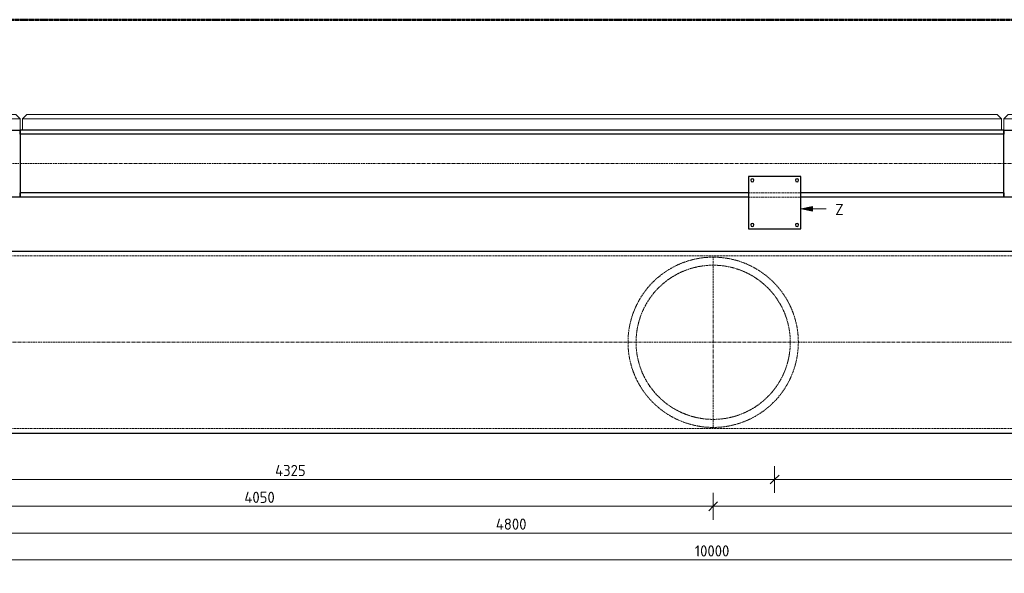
# Model space of a CAD drawing. Header units: millimetres. Extents: x -253989 to -201512, y -82117 to 103114.
# Tile 66 of 67: x -250575 to -246170, y 99732 to 102210. Entities that reach past the tile are written whole.
import ezdxf

# ---------------------------------------------------------------- set-up
doc = ezdxf.new("R2010")
doc.units = ezdxf.units.MM
for name, pattern in [('Grid Line', [22.225, 12.7, -3.175, 3.175, -3.175]), ('XX-CENTER', [8, 5, -1, 1, -1]), ('XX-HIDDEN', [4, 2, -2])]:
    doc.linetypes.add(name, pattern=pattern)
for name, color, linetype, lineweight in [('Multi-Category Tags', 250, 'Continuous', 18), ('Multi-Category Tags-1', 7, 'Continuous', 18), ('N-CO-BC-BETONVORM-G', 50, 'Continuous', 25), ('N-CO-BC-BETONVORM-G-1', 50, 'XX-HIDDEN', 18), ('N-CO-BC-BETONVORM-GN', 10, 'XX-HIDDEN', 18), ('N-CO-KC-KUNSTSTOFVORM-G', 7, 'Continuous', 13), ('N-CO-SC-STAALVORM-G', 10, 'Continuous', 25), ('X-XX-AL-CONSTRUCTIELIJN-G-1', 7, 'Grid Line', 18), ('X-XX-AL-M', 7, 'Continuous', 18), ('X-XX-AL-M-20', 7, 'Continuous', 18), ('X-XX-AL-VERWIJZING_DOORSNEDE-G-4', 7, 'XX-CENTER', 50)]:
    doc.layers.add(name, color=color, linetype=linetype, lineweight=lineweight)
doc.styles.add('NLCS-ISO_1', font='NLCS-ISO.ttf', dxfattribs={"height": 50})
doc.dimstyles.new('2_5_NLCS_diagonal', dxfattribs={"dimscale": 304.8, "dimtxt": 50.137748, "dimasz": 0.131234, "dimexe": 0.19685, "dimexo": 0.0625, "dimgap": 0, "dimtad": 1, "dimdec": 0, "dimzin": 0, "dimdsep": 46, "dimtxsty": 'NLCS-ISO_1', "dimblk1": 'OBLIQUE', "dimblk2": 'OBLIQUE', "dimsah": 1, "dimcen": 0.09, "dimdle": 0.131234, "dimazin": 0, "dimtfac": 1, "dimtdec": 4, "dimtix": 1, "dimtmove": 0, "dimatfit": 3, "dimfxl": 0.19685, "dimfxlon": 1, "dimtvp": 1, "dimtolj": 1, "dimtzin": 0, "dimarcsym": 2})

# ---------------------------------------------------------------- blocks, each defined once
blk = doc.blocks.new('GM_Hakorit_3820 - GM_Hakorit_3820-3712024-Bovenaanzicht geleidewerk enkel _special_')
at = {"layer": 'N-CO-KC-KUNSTSTOFVORM-G'}
for p, q in [((-200, 50), (-180, 70)), ((200, 50), (-200, 50)), ((-200, 50), (-200, 0)), ((-180, 70), (180, 70)), ((180, 70), (200, 50)), ((200, 0), (200, 50))]:
    blk.add_line(p, q, dxfattribs=at)
blk = doc.blocks.new('GM_Hakorit_4490 - GM_Hakorit_4490-3691116-Bovenaanzicht geleidewerk enkel _special_')
at = {"layer": 'N-CO-KC-KUNSTSTOFVORM-G'}
for p, q in [((-2190, -50), (-2190, 0)), ((2190, 0), (2190, -50)), ((2190, -50), (-2190, -50)), ((-2190, -50), (-2170, -70)), ((2170, -70), (-2170, -70)), ((2170, -70), (2190, -50))]:
    blk.add_line(p, q, dxfattribs=at)
blk = doc.blocks.new('GM_Bevestigingsplaat radardetector2 - GM_Bevestigingsplaat radardetector2-3834855-Bovenaanzicht geleidewerk enkel _special_')
at = {"layer": 'N-CO-SC-STAALVORM-G'}
for p, q in [((117.5, 142.5), (-117.5, 142.5)), ((-117.5, 142.5), (-117.5, -92.5)), ((117.5, -92.5), (117.5, 142.5)), ((-117.5, -92.5), (117.5, -92.5))]:
    blk.add_line(p, q, dxfattribs=at)
for centre, start, end in [((-100, 125), 0, 180), ((-100, 125), 180, 360), ((100, 125), 0, 180), ((100, 125), 180, 360), ((-100, -75), 0, 180), ((-100, -75), 180, 360), ((100, -75), 0, 180), ((100, -75), 180, 360)]:
    blk.add_arc(centre, 7, start, end, dxfattribs=at)
blk = doc.blocks.new('NLI_Balk_Buis - ø813_20-3672000-Bovenaanzicht geleidewerk enkel _special_')
at = {"layer": 'N-CO-BC-BETONVORM-GN'}
for p, q in [((1713, 386.5), (-2763.1, 386.5)), ((4625, -386.5), (-4625, -386.5))]:
    blk.add_line(p, q, dxfattribs=at)
at = {"layer": 'N-CO-SC-STAALVORM-G'}
for p, q in [((1713, 406.5), (-2763.1, 406.5)), ((-4625, -406.5), (4625, -406.5))]:
    blk.add_line(p, q, dxfattribs=at)
blk = doc.blocks.new('DIMBLOCK2-Bovenaanzicht geleidewerk enkel _special_')
at = {"layer": 'X-XX-AL-M-20'}
for p, q in [((-251522.7, 100091.7), (-251522.7, 99971.7)), ((-251522.7, 100031.7), (-251522.7, 100091.7)), ((-247472.7, 100091.7), (-247472.7, 99971.7)), ((-247472.7, 100031.7), (-247472.7, 100091.7)), ((-251522.7, 100031.7), (-251502.7, 100051.7)), ((-247472.7, 100031.7), (-247452.7, 100051.7)), ((-251522.7, 100031.7), (-251542.7, 100011.7)), ((-251522.7, 100031.7), (-247472.7, 100031.7)), ((-247472.7, 100031.7), (-247492.7, 100011.7))]:
    blk.add_line(p, q, dxfattribs=at)
at = {"layer": 'X-XX-AL-M-20', "color": 0, "insert": (-249570.1, 100096.9), "char_height": 50, "width": 173.685, "attachment_point": 1, "line_spacing_factor": 1.135194, "style": 'NLCS-ISO_1'}
blk.add_mtext('4050', dxfattribs=at)
blk = doc.blocks.new('_Oblique')
at = {"color": 0, "linetype": 'ByBlock', "lineweight": -2}
blk.add_line((-0.5, -0.5), (0.5, 0.5), dxfattribs=at)
blk = doc.blocks.new('DIMBLOCK3-Bovenaanzicht geleidewerk enkel _special_')
at = {"layer": 'X-XX-AL-M-20'}
for p, q in [((-247472.7, 100091.7), (-247472.7, 99971.7)), ((-247472.7, 100031.7), (-247472.7, 100091.7)), ((-243222.7, 100091.7), (-243222.7, 99971.7)), ((-243222.7, 100031.7), (-243222.7, 100091.7)), ((-247472.7, 100031.7), (-247452.7, 100051.7)), ((-243222.7, 100031.7), (-243202.7, 100051.7)), ((-247472.7, 100031.7), (-247492.7, 100011.7)), ((-247472.7, 100031.7), (-243182.7, 100031.7)), ((-243222.7, 100031.7), (-243242.7, 100011.7))]:
    blk.add_line(p, q, dxfattribs=at)
at = {"layer": 'X-XX-AL-M-20', "color": 0, "insert": (-245420.1, 100096.9), "char_height": 50, "width": 173.685, "attachment_point": 1, "line_spacing_factor": 1.135194, "style": 'NLCS-ISO_1'}
blk.add_mtext('4250', dxfattribs=at)
blk = doc.blocks.new('DIMBLOCK6-Bovenaanzicht geleidewerk enkel _special_')
at = {"layer": 'X-XX-AL-M-20'}
for p, q in [((-250772.7, 99971.7), (-250772.7, 99851.7)), ((-250772.7, 99911.7), (-250772.7, 99971.7)), ((-245972.7, 99971.7), (-245972.7, 99851.7)), ((-245972.7, 99911.7), (-245972.7, 99971.7)), ((-250772.7, 99911.7), (-250792.7, 99891.7)), ((-250772.7, 99911.7), (-250752.7, 99931.7)), ((-250772.7, 99911.7), (-245972.7, 99911.7)), ((-245972.7, 99911.7), (-245992.7, 99891.7)), ((-245972.7, 99911.7), (-245952.7, 99931.7))]:
    blk.add_line(p, q, dxfattribs=at)
at = {"layer": 'X-XX-AL-M-20', "color": 0, "insert": (-248445.1, 99976.9), "char_height": 50, "width": 173.685, "attachment_point": 1, "line_spacing_factor": 1.135194, "style": 'NLCS-ISO_1'}
blk.add_mtext('4800', dxfattribs=at)
blk = doc.blocks.new('DIMBLOCK10-Bovenaanzicht geleidewerk enkel _special_')
at = {"layer": 'X-XX-AL-M-20'}
for p, q in [((-252472.7, 99851.7), (-252472.7, 99731.7)), ((-252472.7, 99791.7), (-252472.7, 99851.7)), ((-242472.7, 99851.7), (-242472.7, 99731.7)), ((-242472.7, 99791.7), (-242472.7, 99851.7)), ((-252512.7, 99791.7), (-242432.7, 99791.7)), ((-252472.7, 99791.7), (-252492.7, 99771.7)), ((-252472.7, 99791.7), (-252452.7, 99811.7)), ((-242472.7, 99791.7), (-242492.7, 99771.7)), ((-242472.7, 99791.7), (-242452.7, 99811.7))]:
    blk.add_line(p, q, dxfattribs=at)
at = {"layer": 'X-XX-AL-M-20', "color": 0, "insert": (-247555, 99856.9), "char_height": 50, "width": 197.524, "attachment_point": 1, "line_spacing_factor": 1.135194, "style": 'NLCS-ISO_1'}
blk.add_mtext('10000', dxfattribs=at)
blk = doc.blocks.new('DIMBLOCK12-Bovenaanzicht geleidewerk enkel _special_')
at = {"layer": 'X-XX-AL-M-20'}
for p, q in [((-251522.7, 100211.7), (-251522.7, 100091.7)), ((-251522.7, 100151.7), (-251522.7, 100211.7)), ((-251522.7, 100151.7), (-251502.7, 100171.7)), ((-247197.7, 100211.7), (-247197.7, 100091.7)), ((-247197.7, 100151.7), (-247197.7, 100211.7)), ((-247197.7, 100151.7), (-247177.7, 100171.7)), ((-251562.7, 100151.7), (-247197.7, 100151.7)), ((-251522.7, 100151.7), (-251542.7, 100131.7)), ((-247197.7, 100151.7), (-247217.7, 100131.7))]:
    blk.add_line(p, q, dxfattribs=at)
at = {"layer": 'X-XX-AL-M-20', "color": 0, "insert": (-249432.6, 100216.9), "char_height": 50, "width": 173.685, "attachment_point": 1, "line_spacing_factor": 1.135194, "style": 'NLCS-ISO_1'}
blk.add_mtext('4325', dxfattribs=at)
blk = doc.blocks.new('DIMBLOCK13-Bovenaanzicht geleidewerk enkel _special_')
at = {"layer": 'X-XX-AL-M-20'}
for p, q in [((-247197.7, 100211.7), (-247197.7, 100091.7)), ((-247197.7, 100151.7), (-247197.7, 100211.7)), ((-247197.7, 100151.7), (-247177.7, 100171.7)), ((-242872.7, 100211.7), (-242872.7, 100091.7)), ((-242872.7, 100151.7), (-242872.7, 100211.7)), ((-242872.7, 100151.7), (-242852.7, 100171.7)), ((-247197.7, 100151.7), (-247217.7, 100131.7)), ((-247197.7, 100151.7), (-242872.7, 100151.7)), ((-242872.7, 100151.7), (-242892.7, 100131.7))]:
    blk.add_line(p, q, dxfattribs=at)
at = {"layer": 'X-XX-AL-M-20', "color": 0, "insert": (-245107.6, 100216.9), "char_height": 50, "width": 173.685, "attachment_point": 1, "line_spacing_factor": 1.135194, "style": 'NLCS-ISO_1'}
blk.add_mtext('4325', dxfattribs=at)

msp = doc.modelspace()

# ---------------------------------------------------------------- hatches: boundary and pattern name
at = {"layer": 'Multi-Category Tags'}
msp.add_hatch(color=256, dxfattribs=at).paths.add_polyline_path([(-247078.4, 101362.8), (-247028.4, 101352.8), (-247028.4, 101372.8)], flags=0)

# ---------------------------------------------------------------- linework, layer by layer
for p, q in [((-247028.4, 101372.8), (-247078.4, 101362.8)), ((-247078.4, 101362.8), (-247028.4, 101352.8)), ((-247078.4, 101362.8), (-246967.7, 101362.8)), ((-247028.4, 101352.8), (-247028.4, 101372.8))]:
    msp.add_line(p, q, dxfattribs=at)
at = {"layer": 'N-CO-BC-BETONVORM-GN'}
for p, q in [((-247080.3, 101434.7), (-247315.2, 101434.7)), ((-247080.3, 101415.7), (-247315.2, 101415.7))]:
    msp.add_line(p, q, dxfattribs=at)
for radius, start, end in [(381, 99.0264, 100.4354), (381, 94.0049, 95.7197), (381, 89.0898, 90.9098), (381, 84.2799, 85.9948), (381, 79.5644, 80.9733), (381, 119.346, 120.2844), (381, 114.4478, 115.638), (381, 109.8189, 110.5776), (381, 104.6173, 105.0717), (345, 102.6915, 105.3123), (345, 97.898, 100.231), (345, 94.1605, 95.0902), (345, 84.9102, 85.843), (345, 79.7689, 82.0987), (345, 74.6877, 77.3088), (381, 74.9282, 75.383), (381, 69.4225, 70.1811), (381, 64.362, 65.5522), (381, 59.7157, 60.654), (381, 129.5446, 130.706), (381, 124.9774, 125.1141), (345, 122.4954, 125.5379), (345, 117.575, 120.3518), (345, 112.6263, 115.3369), (345, 107.6515, 110.3396), (345, 69.6605, 72.3487), (345, 64.6632, 67.3737), (345, 59.6482, 62.425), (345, 54.4622, 57.5046), (381, 54.8855, 55.0227), (381, 49.2941, 50.4385), (381, 139.5851, 140.0934), (381, 134.2696, 135.4671), (345, 133.8354, 137.0351), (345, 127.3974, 132.124), (345, 47.8759, 52.6025), (345, 42.9649, 46.1647), (381, 44.5331, 45.7305), (381, 39.9066, 40.415), (381, 144.866, 145.5862), (345, 144.2833, 146.935), (345, 139.2042, 141.9708), (345, 38.0291, 40.7958), (345, 33.065, 35.7168), (381, 34.4139, 35.134), (381, 154.2384, 155.7991), (381, 149.5211, 150.9053), (345, 149.3265, 151.9263), (345, 28.0738, 30.6736), (381, 29.0949, 30.4789), (381, 24.2011, 25.7616), (381, 159.0292, 160.6152), (345, 159.4672, 161.9509), (345, 154.3826, 156.9374), (345, 23.0627, 25.6176), (345, 18.0492, 20.533), (381, 19.385, 20.9709), (381, 168.9595, 170.2416), (381, 163.9158, 165.4231), (345, 164.585, 166.9299), (345, 13.0702, 15.4153), (381, 14.577, 16.0842), (381, 9.7585, 11.0405), (381, 174.3979, 175.0729), (345, 174.9064, 175.6405), (345, 169.7338, 171.7698), (345, 8.2308, 10.2665), (345, 4.3783, 5.0941), (381, 4.9271, 5.6019), (381, 184.9271, 185.6021), (381, 189.7584, 191.0405), (345, 184.3595, 185.0936), (345, 188.2302, 190.2662), (345, 349.7335, 351.7692), (345, 354.9059, 355.6217), (381, 348.9595, 350.2415), (381, 354.3981, 355.0729), (381, 194.5769, 196.0842), (345, 193.0701, 195.415), (345, 198.0491, 200.5328), (345, 339.467, 341.9508), (345, 344.5847, 346.9298), (381, 343.9158, 345.423), (381, 199.3848, 200.9708), (345, 203.0626, 205.6174), (345, 334.3824, 336.9373), (381, 339.0291, 340.615), (381, 204.2009, 205.7616), (381, 209.0947, 210.4789), (345, 208.0737, 210.6735), (345, 213.065, 215.7167), (345, 324.2832, 326.935), (345, 329.3264, 331.9262), (381, 329.5211, 330.9051), (381, 334.2384, 335.7989), (381, 214.4138, 215.134), (345, 218.0292, 220.7958), (345, 222.9649, 226.1646), (345, 313.8353, 317.0351), (345, 319.2042, 321.9709), (381, 324.866, 325.5861), (381, 219.9066, 220.4149), (381, 224.5329, 225.7304), (345, 227.876, 232.6026), (345, 234.4621, 237.5046), (345, 302.4954, 305.5378), (345, 307.3975, 312.1241), (381, 314.2695, 315.4669), (381, 319.585, 320.0934), (381, 229.294, 230.4554), (381, 234.8859, 235.0226), (381, 239.7156, 240.654), (345, 239.6482, 242.425), (345, 244.6631, 247.3737), (345, 249.6604, 252.3485), (345, 287.6513, 290.3395), (345, 292.6263, 295.3368), (345, 297.575, 300.3518), (381, 299.346, 300.2843), (381, 304.9773, 305.1145), (381, 309.5615, 310.7059), (381, 244.362, 245.5522), (381, 249.4224, 250.1811), (381, 254.9283, 255.3827), (345, 254.6877, 257.3085), (381, 259.5646, 260.9736), (345, 259.769, 262.102), (345, 264.9098, 265.8395), (345, 274.157, 275.0898), (345, 277.9013, 280.2311), (381, 279.0267, 280.4356), (345, 282.6912, 285.3123), (381, 284.617, 285.0718), (381, 289.8189, 290.5775), (381, 294.4478, 295.638), (381, 264.2803, 265.9951), (381, 269.0902, 270.9102), (381, 274.0052, 275.7201)]:
    msp.add_arc((-247472.7, 100765.7), radius, start, end, dxfattribs=at)
for points, knots in [([(-247853.7, 100765.7), (-247853.7, 100776), (-247852.9, 100796.6), (-247847.9, 100837.4), (-247835.7, 100886.5), (-247813, 100940.3), (-247783.7, 100988.1), (-247749.4, 101029.4), (-247711, 101064.5), (-247676.1, 101088.7), (-247646.5, 101105.1), (-247623.4, 101116), (-247603.2, 101123.8), (-247588.6, 101128.7), (-247580.2, 101131.3), (-247573.7, 101133.1), (-247567.1, 101134.9), (-247560.5, 101136.5), (-247553.7, 101138), (-247546.9, 101139.4), (-247539.9, 101140.8), (-247532.8, 101142), (-247525.6, 101143), (-247518.4, 101144), (-247510.9, 101144.8), (-247503.4, 101145.5), (-247495.8, 101146), (-247488.2, 101146.4), (-247480.5, 101146.7), (-247472.7, 101146.7), (-247465, 101146.7), (-247457.3, 101146.4), (-247449.7, 101146), (-247442.1, 101145.5), (-247434.5, 101144.8), (-247427.1, 101144), (-247419.8, 101143), (-247412.7, 101142), (-247405.6, 101140.8), (-247398.6, 101139.4), (-247391.7, 101138), (-247385, 101136.5), (-247378.4, 101134.9), (-247371.8, 101133.1), (-247365.3, 101131.3), (-247356.8, 101128.7), (-247342.2, 101123.8), (-247322.1, 101116), (-247299, 101105.1), (-247276.8, 101092.8), (-247255.4, 101079), (-247234.9, 101063.7), (-247215.3, 101046.9), (-247196.6, 101028.6), (-247178.9, 101008.7), (-247162.4, 100987.3), (-247147.1, 100964.2), (-247133.3, 100939.6), (-247121.1, 100913.4), (-247110.8, 100885.9), (-247102.4, 100857), (-247096.3, 100827.2), (-247092.6, 100796.6), (-247091.7, 100776), (-247091.7, 100765.7)], [0, 0, 0, 0, 0.023256, 0.046512, 0.093023, 0.139535, 0.186047, 0.232558, 0.27907, 0.325581, 0.348837, 0.372093, 0.395349, 0.406977, 0.412791, 0.418605, 0.424419, 0.430233, 0.436047, 0.44186, 0.447674, 0.453488, 0.459302, 0.465116, 0.47093, 0.476744, 0.482558, 0.488372, 0.494186, 0.5, 0.505814, 0.511628, 0.517442, 0.523256, 0.52907, 0.534884, 0.540698, 0.546512, 0.552326, 0.55814, 0.563953, 0.569767, 0.575581, 0.581395, 0.587209, 0.593023, 0.604651, 0.627907, 0.651163, 0.674419, 0.697674, 0.72093, 0.744186, 0.767442, 0.790698, 0.813953, 0.837209, 0.860465, 0.883721, 0.906977, 0.930233, 0.953488, 0.976744, 1, 1, 1, 1]), ([(-247127.7, 100765.7), (-247127.7, 100775.9), (-247128.7, 100796.3), (-247134, 100836.6), (-247147.2, 100884.9), (-247171.8, 100937.5), (-247203.4, 100983.6), (-247240.8, 101023), (-247276.2, 101050.2), (-247306.9, 101068.6), (-247331.2, 101080.7), (-247352.6, 101089.3), (-247370.3, 101095.3), (-247384, 101099.2), (-247398.1, 101102.6), (-247412.5, 101105.5), (-247427.2, 101107.8), (-247442.2, 101109.5), (-247457.4, 101110.5), (-247472.8, 101110.8), (-247488, 101110.5), (-247503.3, 101109.5), (-247518.2, 101107.8), (-247533, 101105.5), (-247547.4, 101102.6), (-247561.4, 101099.2), (-247575.1, 101095.3), (-247592.9, 101089.3), (-247614.3, 101080.7), (-247638.6, 101068.6), (-247669.3, 101050.2), (-247704.7, 101023), (-247742.1, 100983.6), (-247773.7, 100937.5), (-247798.3, 100884.9), (-247811.4, 100836.6), (-247816.8, 100796.3), (-247817.7, 100775.9), (-247817.7, 100765.7)], [0, 0, 0, 0, 0.026316, 0.052632, 0.105263, 0.157895, 0.210526, 0.263158, 0.315789, 0.342105, 0.368421, 0.394737, 0.407895, 0.421053, 0.434211, 0.447368, 0.460526, 0.473684, 0.486842, 0.5, 0.513158, 0.526316, 0.539474, 0.552632, 0.565789, 0.578947, 0.592105, 0.605263, 0.631579, 0.657895, 0.684211, 0.736842, 0.789474, 0.842105, 0.894737, 0.947368, 0.973684, 1, 1, 1, 1]), ([(-247091.7, 100765.7), (-247091.7, 100755.4), (-247092.6, 100734.8), (-247097.6, 100694), (-247109.8, 100644.9), (-247132.5, 100591.1), (-247161.7, 100543.3), (-247196.1, 100502), (-247234.5, 100466.9), (-247269.4, 100442.7), (-247299, 100426.3), (-247322.1, 100415.4), (-247342.2, 100407.6), (-247356.8, 100402.7), (-247365.3, 100400.1), (-247371.8, 100398.3), (-247378.4, 100396.6), (-247385, 100394.9), (-247391.7, 100393.4), (-247398.6, 100392), (-247405.6, 100390.6), (-247412.7, 100389.4), (-247419.8, 100388.4), (-247427.1, 100387.4), (-247434.5, 100386.6), (-247442.1, 100385.9), (-247449.7, 100385.4), (-247457.3, 100385), (-247465, 100384.8), (-247472.7, 100384.7), (-247480.5, 100384.8), (-247488.2, 100385), (-247495.8, 100385.4), (-247503.4, 100385.9), (-247510.9, 100386.6), (-247518.4, 100387.4), (-247525.6, 100388.4), (-247532.8, 100389.4), (-247539.9, 100390.6), (-247546.9, 100392), (-247553.7, 100393.4), (-247560.5, 100394.9), (-247567.1, 100396.6), (-247573.7, 100398.3), (-247580.2, 100400.1), (-247588.6, 100402.7), (-247603.2, 100407.6), (-247623.4, 100415.4), (-247646.5, 100426.3), (-247668.7, 100438.6), (-247690.1, 100452.4), (-247710.6, 100467.7), (-247730.2, 100484.5), (-247748.9, 100502.8), (-247766.6, 100522.7), (-247783.1, 100544.1), (-247798.4, 100567.2), (-247812.2, 100591.8), (-247824.3, 100618), (-247834.7, 100645.6), (-247843, 100674.4), (-247849.2, 100704.2), (-247852.9, 100734.8), (-247853.7, 100755.4), (-247853.7, 100765.7)], [0, 0, 0, 0, 0.023256, 0.046512, 0.093023, 0.139535, 0.186047, 0.232558, 0.27907, 0.325581, 0.348837, 0.372093, 0.395349, 0.406977, 0.412791, 0.418605, 0.424419, 0.430233, 0.436047, 0.44186, 0.447674, 0.453488, 0.459302, 0.465116, 0.47093, 0.476744, 0.482558, 0.488372, 0.494186, 0.5, 0.505814, 0.511628, 0.517442, 0.523256, 0.52907, 0.534884, 0.540698, 0.546512, 0.552326, 0.55814, 0.563953, 0.569767, 0.575581, 0.581395, 0.587209, 0.593023, 0.604651, 0.627907, 0.651163, 0.674419, 0.697674, 0.72093, 0.744186, 0.767442, 0.790698, 0.813953, 0.837209, 0.860465, 0.883721, 0.906977, 0.930233, 0.953488, 0.976744, 1, 1, 1, 1]), ([(-247817.7, 100765.7), (-247817.7, 100755.5), (-247816.8, 100735.1), (-247811.4, 100694.8), (-247798.3, 100646.5), (-247773.7, 100593.9), (-247742.1, 100547.8), (-247704.7, 100508.4), (-247669.3, 100481.2), (-247638.6, 100462.8), (-247614.3, 100450.7), (-247592.9, 100442.1), (-247575.1, 100436.1), (-247561.4, 100432.2), (-247547.4, 100428.8), (-247533, 100425.9), (-247518.2, 100423.6), (-247503.3, 100421.9), (-247488, 100420.9), (-247472.8, 100420.6), (-247457.4, 100420.9), (-247442.2, 100421.9), (-247427.2, 100423.6), (-247412.5, 100425.9), (-247398.1, 100428.8), (-247384, 100432.2), (-247370.3, 100436.1), (-247352.6, 100442.1), (-247331.2, 100450.7), (-247306.9, 100462.8), (-247276.2, 100481.2), (-247240.8, 100508.4), (-247203.4, 100547.8), (-247171.8, 100593.9), (-247147.2, 100646.5), (-247134, 100694.8), (-247128.7, 100735.1), (-247127.7, 100755.5), (-247127.7, 100765.7)], [0, 0, 0, 0, 0.026316, 0.052632, 0.105263, 0.157895, 0.210526, 0.263158, 0.315789, 0.342105, 0.368421, 0.394737, 0.407895, 0.421053, 0.434211, 0.447368, 0.460526, 0.473684, 0.486842, 0.5, 0.513158, 0.526316, 0.539474, 0.552632, 0.565789, 0.578947, 0.592105, 0.605263, 0.631579, 0.657895, 0.684211, 0.736842, 0.789474, 0.842105, 0.894737, 0.947368, 0.973684, 1, 1, 1, 1])]:
    msp.add_open_spline(points, degree=3, knots=knots, dxfattribs=at)
at = {"layer": 'N-CO-SC-STAALVORM-G'}
for p, q in [((-250972.7, 101715.7), (-250572.7, 101715.7)), ((-250572.7, 101696.7), (-250572.7, 101715.7)), ((-246172.7, 101715.7), (-250572.7, 101715.7)), ((-250572.7, 101715.7), (-250572.7, 101415.7)), ((-246172.7, 101715.7), (-246172.7, 101696.7)), ((-246172.7, 101715.7), (-245772.7, 101715.7)), ((-246172.7, 101415.7), (-246172.7, 101715.7)), ((-246172.7, 101696.7), (-250572.7, 101696.7)), ((-250572.7, 101415.7), (-250972.7, 101415.7)), ((-250572.7, 101415.7), (-250572.7, 101434.7)), ((-247315.2, 101434.7), (-250572.7, 101434.7)), ((-247315.2, 101415.7), (-250572.7, 101415.7)), ((-246172.7, 101434.7), (-247080.2, 101434.7)), ((-246172.7, 101415.7), (-247080.2, 101415.7)), ((-246172.7, 101434.7), (-246172.7, 101415.7)), ((-245772.7, 101415.7), (-246172.7, 101415.7))]:
    msp.add_line(p, q, dxfattribs=at)
at = {"layer": 'X-XX-AL-CONSTRUCTIELIJN-G-1'}
for p, q in [((-242472.7, 101565.7), (-252472.7, 101565.7)), ((-247472.7, 100384.7), (-247472.7, 101146.7)), ((-252472.7, 100765.7), (-243222.7, 100765.7))]:
    msp.add_line(p, q, dxfattribs=at)
at = {"layer": 'X-XX-AL-VERWIJZING_DOORSNEDE-G-4'}
msp.add_line((-253477, 102209.5), (-241970.2, 102209.5), dxfattribs=at)

# ---------------------------------------------------------------- block references
at = {"layer": 'N-CO-BC-BETONVORM-G'}
for p in [(-250772.7, 101715.7), (-245972.7, 101715.7)]:
    msp.add_blockref('GM_Hakorit_3820 - GM_Hakorit_3820-3712024-Bovenaanzicht geleidewerk enkel _special_', p, dxfattribs=at)
at = {"layer": 'N-CO-BC-BETONVORM-G', "rotation": 180}
for name, p in [('GM_Hakorit_4490 - GM_Hakorit_4490-3691116-Bovenaanzicht geleidewerk enkel _special_', (-248372.7, 101715.7)), ('GM_Bevestigingsplaat radardetector2 - GM_Bevestigingsplaat radardetector2-3834855-Bovenaanzicht geleidewerk enkel _special_', (-247197.7, 101415.7))]:
    msp.add_blockref(name, p, dxfattribs=at)
at = {"layer": 'N-CO-BC-BETONVORM-G-1'}
msp.add_blockref('NLI_Balk_Buis - ø813_20-3672000-Bovenaanzicht geleidewerk enkel _special_', (-247847.7, 100765.7), dxfattribs=at)

# ---------------------------------------------------------------- texts
at = {"layer": 'Multi-Category Tags-1', "insert": (-246926.6, 101385), "char_height": 50, "width": 48.101, "attachment_point": 1, "style": 'NLCS-ISO_1'}
msp.add_mtext('Z', dxfattribs=at)

# ---------------------------------------------------------------- dimensions: what is measured, and where the dimension line sits
at = {"layer": 'X-XX-AL-M'}
for base, p1, p2, override, picture, middle in [((-247197.7, 100151.7), (-251522.7, 100211.7), (-247197.7, 100211.7), {"dimpost": '<>', "dimfxl": 4325}, 'DIMBLOCK12-Bovenaanzicht geleidewerk enkel _special_', (-249360.2, 100176.7)), ((-242872.7, 100151.7), (-247197.7, 100211.7), (-242872.7, 100211.7), {"dimpost": '<>', "dimfxl": 4325}, 'DIMBLOCK13-Bovenaanzicht geleidewerk enkel _special_', (-245035.2, 100176.7)), ((-247472.7, 100031.7), (-251522.7, 100091.7), (-247472.7, 100091.7), {"dimpost": '<>', "dimfxl": 4050}, 'DIMBLOCK2-Bovenaanzicht geleidewerk enkel _special_', (-249497.7, 100056.7)), ((-243222.7, 100031.7), (-247472.7, 100091.7), (-243222.7, 100091.7), {"dimpost": '<>', "dimfxl": 4250}, 'DIMBLOCK3-Bovenaanzicht geleidewerk enkel _special_', (-245347.7, 100056.7)), ((-245972.7, 99911.7), (-250772.7, 99971.7), (-245972.7, 99971.7), {"dimpost": '<>', "dimfxl": 4800}, 'DIMBLOCK6-Bovenaanzicht geleidewerk enkel _special_', (-248372.7, 99936.7)), ((-242472.7, 99791.7), (-252472.7, 99851.7), (-242472.7, 99851.7), {"dimpost": '<>', "dimfxl": 10000}, 'DIMBLOCK10-Bovenaanzicht geleidewerk enkel _special_', (-247472.7, 99816.7))]:
    dim = msp.add_linear_dim(base=base, p1=p1, p2=p2, dimstyle='2_5_NLCS_diagonal', override=override, dxfattribs=at)
    dim.commit()
    dim.dimension.update_dxf_attribs({"geometry": picture, "text_midpoint": middle})

doc.saveas('drawing.dxf')
